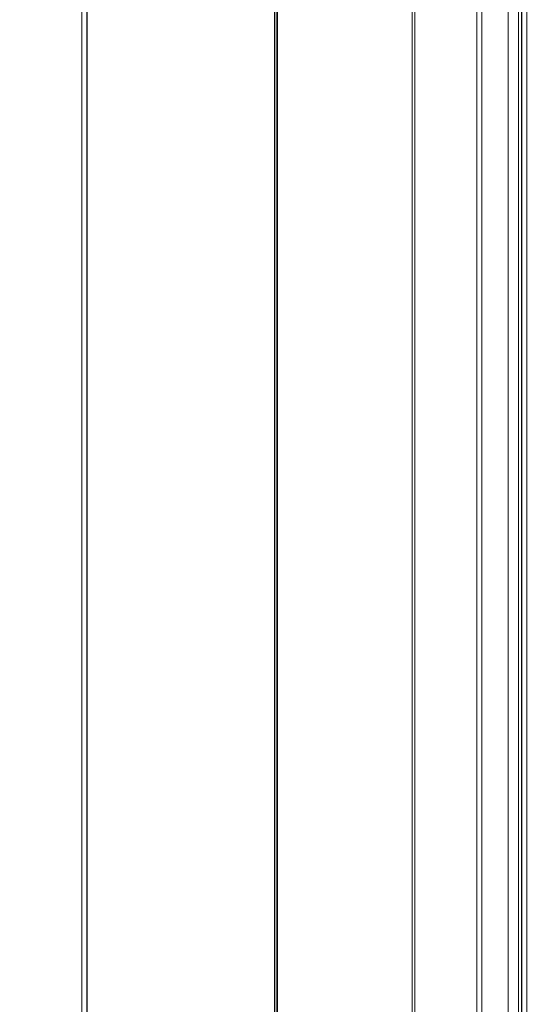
# Model space of a CAD drawing. Header units: millimetres. Extents: x -1290 to 1795, y -4192 to -1311.
# Tile 169 of 256: x 601.42 to 604.73, y -3286.73 to -3280.42. Entities that reach past the tile are written whole.
import ezdxf

# ---------------------------------------------------------------- set-up
doc = ezdxf.new("R2010")
doc.units = ezdxf.units.MM
doc.layers.add('$EL_istn', color=7, linetype='Continuous', lineweight=15)
doc.layers.add('Aparatura', color=7, linetype='Continuous', lineweight=13)
doc.styles.get("Standard").update_dxf_attribs({"font": 'ARIALN.TTF', "width": 0.8})
doc.dimstyles.new('100', dxfattribs={"dimtxt": 15, "dimasz": 10, "dimexe": 1.25, "dimexo": 0.625, "dimtad": 1, "dimdec": 0, "dimtxsty": 'Standard', "dimblk": 'OBLIQUE', "dimcen": 2.5, "dimadec": 0, "dimazin": 0, "dimtfac": 1, "dimtdec": 0, "dimtmove": 0, "dimatfit": 3, "dimldrblk": 'NONE', "dimfxl": 1, "dimarcsym": 0})

# ---------------------------------------------------------------- blocks, each defined once
blk = doc.blocks.new('_Oblique')
at = {"color": 0, "linetype": 'ByBlock', "lineweight": -2}
blk.add_line((-0.5, -0.5), (0.5, 0.5), dxfattribs=at)
blk = doc.blocks.new('*D42')
at = {"layer": '$EL_istn', "color": 0, "linetype": 'Continuous', "lineweight": -2, "ltscale": 0.1}
for p, q in [((603.9733, -3229.9713), (616.9444, -3229.9713)), ((615.6944, -3229.9713), (615.6944, -3307.172)), ((603.4115, -3307.172), (616.9444, -3307.172))]:
    blk.add_line(p, q, dxfattribs=at)
at = {"layer": 'Defpoints', "color": 0}
for p in [(603.3483, -3229.9713), (602.7865, -3307.172), (615.6944, -3307.172)]:
    blk.add_point(p, dxfattribs=at)
at = {"layer": '$EL_istn', "color": 0, "linetype": 'ByBlock', "lineweight": -2, "xscale": 5, "yscale": 5, "zscale": 5}
for p, rotation in [((615.6944, -3229.9713), 90), ((615.6944, -3307.172), 270)]:
    blk.add_blockref('_Oblique', p, dxfattribs=dict(at, rotation=rotation))
at = {"layer": '$EL_istn', "color": 0, "lineweight": 5, "insert": (610.9848, -3268.5716), "char_height": 8, "attachment_point": 5, "rotation": 90}
blk.add_mtext('386', dxfattribs=at)
blk = doc.blocks.new('_None')

msp = doc.modelspace()

# ---------------------------------------------------------------- linework, layer by layer
at = {"layer": 'Aparatura', "lineweight": 13}
for points in [[(604.631, -3307.1741), (604.631, -3229.9741), (604.631, -3307.1741)], [(604.6643, -3307.1741), (604.6643, -3229.9741), (604.6643, -3307.1741)], [(604.612, -3306.7527), (604.612, -3306.7527), (604.612, -3268.5741), (604.612, -3244.7992), (604.612, -3236.0516), (604.612, -3232.2397), (604.612, -3231.0784), (604.612, -3230.6106), (604.612, -3230.4762), (604.612, -3230.4224), (604.612, -3230.4063), (604.612, -3230.4009), (604.612, -3230.3955), (604.612, -3306.7527)], [(601.8131, -3243.7148), (601.8131, -3293.4335), (603.1817, -3293.4335), (603.1817, -3294.2994), (604.6314, -3294.294), (604.6314, -3242.8543), (603.1817, -3242.8489), (603.1817, -3243.7148), (601.8131, -3243.7148)], [(601.8131, -3243.7148), (601.8131, -3293.4335), (603.1817, -3293.4335), (603.1817, -3294.2994), (604.6314, -3294.294), (604.6314, -3242.8543), (603.1817, -3242.8489), (603.1817, -3243.7148), (601.8131, -3243.7148)], [(601.8468, -3243.7164), (601.8468, -3293.4318), (603.2149, -3293.4318), (603.2149, -3294.304), (604.6647, -3294.2931), (604.6647, -3242.8551), (603.2149, -3242.8442), (603.2149, -3243.7164), (601.8468, -3243.7164)], [(601.8468, -3243.7164), (601.8468, -3293.4318), (603.2149, -3293.4318), (603.2149, -3294.304), (604.6647, -3294.2931), (604.6647, -3242.8551), (603.2149, -3242.8442), (603.2149, -3243.7164), (601.8468, -3243.7164)], [(604.3443, -3294.294), (604.3443, -3242.8543), (604.3443, -3294.294)], [(604.3755, -3294.2929), (604.3755, -3242.8553), (604.3755, -3294.2929)], [(604.545, -3294.0914), (604.545, -3243.0569), (521.0018, -3243.0623), (521.0018, -3294.0859), (604.545, -3294.0914)], [(604.545, -3294.0914), (604.545, -3243.0569), (521.0018, -3243.0623), (521.0018, -3294.0859), (604.545, -3294.0914)], [(604.5447, -3243.0569), (604.5447, -3294.0914), (604.5447, -3243.0569)], [(604.5447, -3243.0569), (604.5447, -3294.0914), (604.5447, -3243.0569)], [(604.5447, -3243.0569), (604.5447, -3294.0914), (605.2914, -3294.0914), (605.2914, -3243.0569), (604.5447, -3243.0569)], [(604.5447, -3243.0569), (604.5447, -3294.0914), (605.2914, -3294.0914), (605.2914, -3243.0569), (604.5447, -3243.0569)], [(597.6812, -3243.7147), (597.6812, -3266.6069), (525.6258, -3266.6069), (525.6258, -3243.7147), (521.4124, -3243.7147), (521.4124, -3293.4336), (525.6258, -3293.4336), (525.6258, -3270.5413), (597.6812, -3270.5413), (597.6812, -3293.4336), (601.8134, -3293.4336), (601.8134, -3243.7147), (597.6812, -3243.7147)], [(597.716, -3243.7165), (597.716, -3266.6117), (525.6289, -3266.6117), (525.6289, -3243.7165), (521.416, -3243.7165), (521.416, -3293.4318), (525.6289, -3293.4318), (525.6289, -3270.5366), (597.716, -3270.5366), (597.716, -3293.4318), (601.8471, -3293.4318), (601.8471, -3243.7165), (597.716, -3243.7165)], [(601.8131, -3243.7147), (601.8131, -3293.4336), (601.8131, -3243.7147)], [(601.8468, -3243.7165), (601.8468, -3293.4318), (601.8468, -3243.7165)], [(603.049, -3244.5435), (603.049, -3244.5489), (603.049, -3268.3053), (603.049, -3283.4205), (603.049, -3288.9967), (603.049, -3291.4272), (603.049, -3292.1692), (603.049, -3292.4703), (603.049, -3292.5564), (603.049, -3292.5886), (603.049, -3292.5994), (603.049, -3292.6048), (603.049, -3244.5435)], [(603.9298, -3267.2217), (603.9298, -3285.5741), (603.9298, -3267.2217)], [(603.9298, -3285.5568), (603.9298, -3285.5568), (603.9298, -3295.7622), (603.9298, -3302.3309), (603.9298, -3304.7572), (603.9298, -3305.817), (603.9298, -3306.1398), (603.9298, -3306.2689), (603.9298, -3306.3119), (603.9298, -3306.3227), (603.9298, -3306.3335), (603.9298, -3285.5568)]]:
    msp.add_lwpolyline(points, close=True, dxfattribs=at)
for points in [[(603.947, -3230.8148), (603.947, -3249.5466), (603.947, -3267.23), (603.947, -3285.5693), (603.947, -3285.5693), (603.947, -3295.7686), (603.947, -3302.3333), (603.947, -3304.7581), (603.947, -3305.8173), (603.947, -3306.1399), (603.947, -3306.2689), (603.947, -3306.312), (603.947, -3306.3227), (603.947, -3306.3335), (603.9416, -3306.3711), (603.9255, -3306.4087), (603.904, -3306.4464), (603.8664, -3306.4679), (603.8288, -3306.484), (603.7912, -3306.4894), (586.9382, -3306.4894), (563.1711, -3306.4894), (539.1354, -3306.4894)], [(538.6841, -3306.4894), (562.6769, -3306.4894), (563.1711, -3306.4894), (586.9382, -3306.4894), (603.7912, -3306.4894), (603.8288, -3306.484), (603.8664, -3306.4679), (603.904, -3306.4464), (603.9255, -3306.4087), (603.9416, -3306.3711), (603.947, -3306.3335), (603.947, -3306.3227), (603.947, -3306.312), (603.947, -3306.2689), (603.947, -3306.1399), (603.947, -3305.8173), (603.947, -3304.7581), (603.947, -3302.3333), (603.947, -3295.7686), (603.947, -3285.5693), (603.947, -3285.5693), (603.947, -3267.558)], [(603.0576, -3288.9896), (603.0576, -3283.4154), (603.0576, -3268.3054)], [(603.0662, -3268.3053), (603.0662, -3283.4188), (603.0662, -3288.9942), (603.0662, -3291.4244), (603.0662, -3292.1664), (603.0662, -3292.4675), (603.0662, -3292.5535), (603.0662, -3292.5858), (603.0662, -3292.5965), (603.0662, -3292.6019), (603.0662, -3293.1396), (603.0716, -3293.6665), (603.0823, -3294.1719), (603.0985, -3294.6504), (603.1146, -3295.0859), (603.1307, -3295.4784), (603.1576, -3295.9085), (603.1576, -3295.9139), (603.1576, -3298.4892)], [(603.0662, -3288.9967), (603.0662, -3283.4205), (603.0662, -3268.3053)], [(561.3069, -3307.172), (588.0019, -3307.172), (597.8386, -3307.172), (602.1311, -3307.172), (603.4419, -3307.172), (603.9684, -3307.172), (604.1242, -3307.172), (604.1833, -3307.172), (604.1994, -3307.172), (604.2048, -3307.172), (604.2102, -3307.172), (604.2746, -3307.1666), (604.3391, -3307.1505), (604.3982, -3307.1236), (604.4573, -3307.0913), (604.5057, -3307.0483), (604.5486, -3306.9999), (604.5809, -3306.9408), (604.6077, -3306.8816), (604.6238, -3306.8171), (604.6292, -3306.7526), (604.6292, -3306.7526), (604.6292, -3268.5741)]]:
    msp.add_lwpolyline(points, dxfattribs=at)

# ---------------------------------------------------------------- dimensions: what is measured, and where the dimension line sits
at = {"layer": '$EL_istn', "linetype": 'Continuous', "lineweight": 5, "ltscale": 0.1}
dim = msp.add_linear_dim(base=(615.6944, -3307.172), p1=(603.3483, -3229.9713), p2=(602.7865, -3307.172), angle=90, dimstyle='100', override={"dimtxt": 8, "dimasz": 5, "dimlfac": 5, "dimtxsty": 'Standard', "dimldrblk": 'None', "dimfxl": 35}, dxfattribs=at)
dim.commit()
dim.dimension.update_dxf_attribs({"geometry": '*D42', "text_midpoint": (610.9848, -3268.5716)})

doc.saveas('drawing.dxf')
